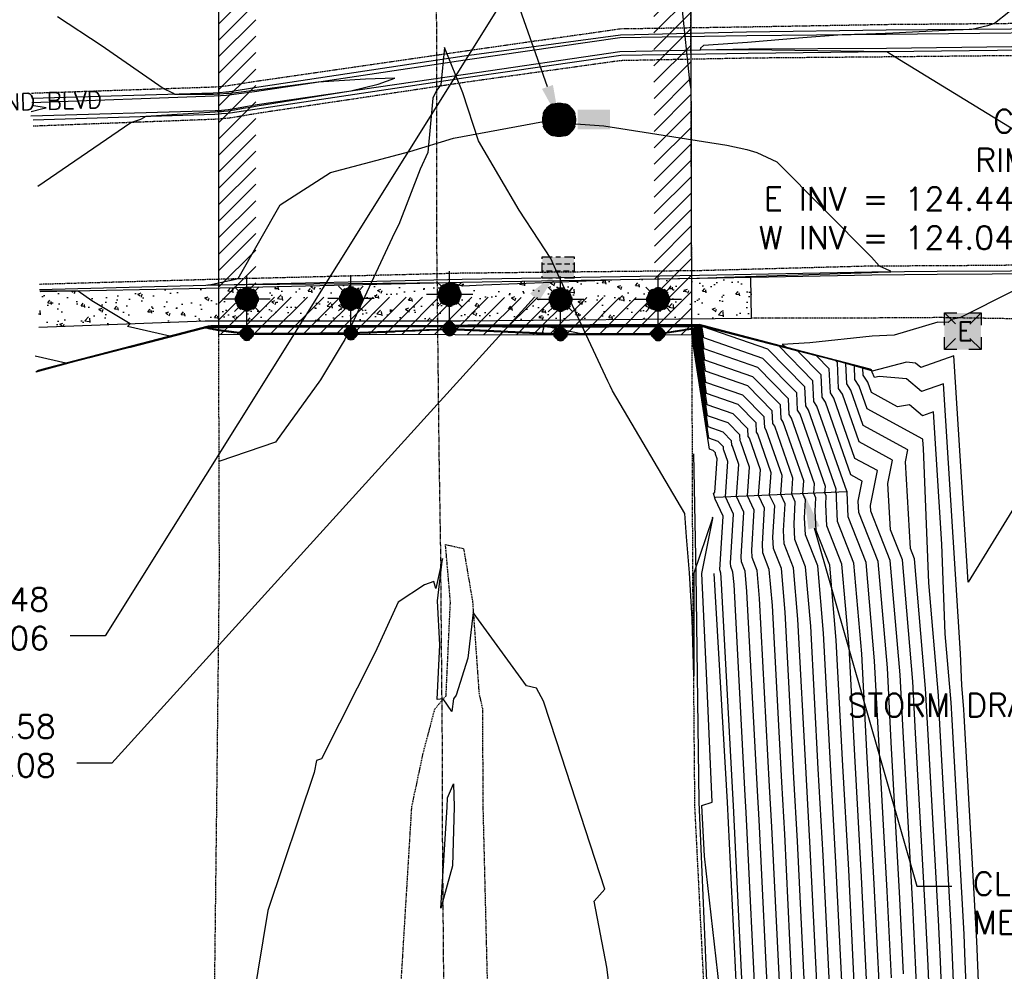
# Model space of a CAD drawing. Header units: feet. Extents: x 351431 to 355879, y 310968 to 329728.
# Tile 12 of 254: x 353348 to 353560, y 313582 to 313787. Entities that reach past the tile are written whole.
import ezdxf

# ---------------------------------------------------------------- set-up
doc = ezdxf.new("R2010")
doc.units = ezdxf.units.FT
doc.header["$MEASUREMENT"] = 0
doc.linetypes.add('D25', pattern=[0.375, 0.25, -0.125])
doc.linetypes.add('HIDDEN2', pattern=[0.1875, 0.125, -0.0625])
for name, color, linetype in [('EHID', 86, 'Continuous'), ('EHYSC', 161, 'Continuous'), ('ELID', 174, 'Continuous'), ('ELIG', 41, 'Continuous'), ('ELIG-JERSEY', 161, 'HIDDEN2'), ('ELTCH-EG2', 253, 'Continuous'), ('ELTCN-EG2', 251, 'Continuous'), ('ELTCN-TD4', 44, 'Continuous'), ('ELTDSP', 4, 'Continuous'), ('ELYCB-BACK', 5, 'Continuous'), ('ELYCB-FL', 2, 'Continuous'), ('ELYSC', 2, 'Continuous'), ('ELYSP', 1, 'D25'), ('ELYSS', 2, 'Continuous'), ('ELYSW-BACK', 2, 'Continuous'), ('ESFLP', 4, 'Continuous'), ('ESMask', 155, 'Continuous'), ('ESUD', 5, 'Continuous'), ('ESUE', 2, 'Continuous'), ('ESUS', 5, 'Continuous'), ('ETRC', 2, 'Continuous'), ('ETTDSP', 4, 'Continuous'), ('ETUD', 4, 'Continuous'), ('ETUS', 2, 'Continuous')]:
    doc.layers.add(name, color=color, linetype=linetype)
doc.styles.add('ANNO-TOPO', font='simplex.shx')
doc.styles.add('L180', font='simplex.shx', dxfattribs={"height": 3.6})
doc.styles.add('L80', font='simplex', dxfattribs={"height": 4})

# ---------------------------------------------------------------- blocks, each defined once
blk = doc.blocks.new('ESUETRANS')
for p, q in [((-0.0787, 0.0787), (-0.0314, 0.0314)), ((0.0307, 0.0307), (0.0787, 0.0787)), ((-0.0787, -0.0787), (-0.0314, -0.0314)), ((0.0307, -0.0307), (0.0787, -0.0787))]:
    blk.add_line(p, q)
for points in [[(-0.0787, 0.0262), (-0.0787, 0.0787), (-0.0262, 0.0787)], [(0.0262, 0.0787), (0.0787, 0.0787), (0.0787, 0.0262)], [(-0.0787, -0.0787), (-0.0787, -0.0262)], [(0.0787, -0.0262), (0.0787, -0.0787), (0.0262, -0.0787)], [(-0.0262, -0.0787), (-0.0787, -0.0787)]]:
    blk.add_lwpolyline(points)
at = {"layer": 'ESMask'}
blk.add_solid([(-0.0787, 0.0787), (-0.0787, -0.0787), (0.0787, 0.0787), (0.0787, -0.0787)], dxfattribs=at)
at = {"style": 'L80'}
blk.add_text('E', height=0.08, dxfattribs=at).set_placement((-0.0232, -0.0394))
blk = doc.blocks.new('ESUDCI')
for p, q in [((-0.0684, 0.0831), (-0.0684, 0.0912)), ((-0.0684, 0.0912), (-0.0263, 0.0912)), ((-0.0101, 0.0912), (0.0101, 0.0912)), ((0.0263, 0.0912), (0.0684, 0.0912)), ((0.0684, 0.0912), (0.0684, 0.0831)), ((-0.0684, 0.0243), (-0.0684, 0.0669)), ((-0.0595, 0.0602), (-0.0684, 0.0602)), ((-0.0231, 0.0602), (-0.0466, 0.0602)), ((0.0134, 0.0602), (-0.0101, 0.0602)), ((0.0499, 0.0602), (0.0263, 0.0602)), ((0.0684, 0.0602), (0.0628, 0.0602)), ((0.0684, 0.0669), (0.0684, 0.0243)), ((-0.0628, 0.0301), (-0.0684, 0.0301)), ((-0.0684, 0), (-0.0684, 0.0081)), ((-0.0263, 0), (-0.0684, 0)), ((-0.0263, 0.0301), (-0.0499, 0.0301)), ((0.0101, 0.0301), (-0.0134, 0.0301)), ((0.0101, 0), (-0.0101, 0)), ((0.0466, 0.0301), (0.0231, 0.0301)), ((0.0684, 0.0301), (0.0595, 0.0301)), ((0.0684, 0.0081), (0.0684, 0)), ((0.0684, 0), (0.0263, 0))]:
    blk.add_line(p, q)
at = {"layer": 'ESMask'}
blk.add_solid([(-0.0684, 0), (-0.0684, 0.0912), (0.0684, 0), (0.0684, 0.0912)], dxfattribs=at)
blk = doc.blocks.new('ESUFMALUM')
for p, q in [((0, -0.0295), (0, -0.0976)), ((-0.053, -0.0946), (-0.0354, -0.1123)), ((0.053, -0.0946), (0.0354, -0.1123)), ((-0.1, -0.1476), (-0.05, -0.1476)), ((0.05, -0.1476), (0.1, -0.1476)), ((-0.0354, -0.183), (-0.053, -0.2007)), ((0, -0.1976), (0, -0.2476)), ((0.0354, -0.183), (0.053, -0.2007))]:
    blk.add_line(p, q)
for centre, radius, start, end in [((0, 0), 0.0295, 153.6503, 206.3497), ((0, 0), 0.0295, 63.6503, 116.3497), ((0, 0), 0.0295, 333.6503, 26.3497), ((0, 0), 0.0295, 243.6503, 296.3497), ((0, -0.1476), 0.05, 121.7041, 148.2959), ((0, -0.1476), 0.05, 76.7041, 103.2959), ((0, -0.1476), 0.05, 31.7041, 58.2959), ((0, -0.1476), 0.05, 166.7041, 193.2959), ((0, -0.1476), 0.05, 346.7041, 13.2959), ((0, -0.1476), 0.05, 211.7041, 238.2959), ((0, -0.1476), 0.05, 256.7041, 283.2959), ((0, -0.1476), 0.05, 301.7041, 328.2959)]:
    blk.add_arc(centre, radius, start, end)
at = {"layer": 'ESMask'}
for points, const_width in [([(-0.0148, 0, 1), (0.0148, 0, 1)], 0.0295), ([(-0.025, -0.1476, 1), (0.025, -0.1476, 1)], 0.05)]:
    blk.add_lwpolyline(points, format="xyb", close=True, dxfattribs=dict(at, const_width=const_width))
blk = doc.blocks.new('ESUSMHOLE')
for radius, start, end in [(0.0738, 110, 160), (0.0492, 65, 115), (0.0738, 20, 70), (0.0492, 155, 205), (0.0492, 335, 25), (0.0738, 200, 250), (0.0738, 290, 340), (0.0492, 245, 295)]:
    blk.add_arc((0, 0), radius, start, end)
at = {"layer": 'ESMask', "const_width": 0.0738}
blk.add_lwpolyline([(-0.0369, 0, 1), (0.0369, 0, 1)], format="xyb", close=True, dxfattribs=at)
at = {"layer": 'ESMask'}
blk.add_solid([(0.0796, -0.0411), (0.0796, 0.0441), (0.2186, -0.0411), (0.2186, 0.0441)], dxfattribs=at)

msp = doc.modelspace()

# ---------------------------------------------------------------- hatches: boundary and pattern name
at = {"layer": 'EHID'}
h = msp.add_hatch(dxfattribs=at)
h.set_pattern_fill('ANSI31', color=256, scale=20, style=0)
h.set_pattern_definition([(45, (393.5295, 272.7693), (-1.767766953, 1.767766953), [])])
h.paths.add_polyline_path([(353492.65, 313819.37), (353391.18, 313818.8), (353391.2, 313718.94), (353492.89, 313718.8)])
h.paths.add_polyline_path([(353484.67, 313811.32), (353484.87, 313726.81), (353399.2, 313726.93), (353399.18, 313810.85)], flags=16)
at = {"layer": 'EHYSC'}
h = msp.add_hatch(dxfattribs=at)
h.set_pattern_fill('AR-CONC', color=256, style=0)
h.set_pattern_definition([(50, (444.8195, 121.3935), (7.172601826, -0.62752135), [0.75, -8.25]), (355, (444.8195, 121.3935), (-1.38751334, 7.52192134), [0.6, -6.6]), (100.4514, (445.417, 121.341), (5.78509382, 6.89439542), [0.6374019, -7.01142112]), (46.1842, (444.8195, 123.3935), (10.67241049, -1.65519014), [1.125, -12.375]), (96.6356, (445.709, 123.256), (9.34662706, 9.7411787), [0.95610288, -10.51713]), (351.1842, (444.82, 123.393), (9.34661945, 9.741186), [0.9, -9.9]), (21, (445.8195, 122.8935), (5.96907052, -4.02618891), [0.75, -8.25]), (326, (445.8195, 122.8935), (2.43315332, 7.25150045), [0.6, -6.6]), (71.4514, (446.317, 122.558), (8.40222629, 3.22530497), [0.6374019, -7.01142112]), (37.5, (444.8195, 121.3935), (0.121598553, 3.328938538), [0, -6.52, 0, -6.7, 0, -6.625]), (7.5, (444.8195, 121.3935), (2.630695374, 3.94411712), [0, -3.82, 0, -6.37, 0, -2.525]), (327.5, (442.5895, 121.3935), (5.338224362, -0.225548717), [0, -2.5, 0, -7.8, 0, -10.35]), (317.5, (441.5895, 121.3935), (5.831861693, 1.001049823), [0, -3.25, 0, -5.18, 0, -7.35])])
edge = h.paths.add_edge_path()
edge.add_line((353352.57, 313720.45), (353388.34, 313721.79))
edge.add_line((353388.34, 313721.79), (353443.15, 313721.82))
edge.add_line((353443.15, 313721.82), (353505.74, 313722.41))
edge.add_line((353505.74, 313722.41), (353505.59, 313731.13))
edge.add_line((353505.59, 313731.13), (353494.51, 313730.93))
edge.add_line((353494.51, 313730.93), (353443.64, 313730.05))
edge.add_line((353443.64, 313730.05), (353388.49, 313728.74))
edge.add_line((353388.49, 313728.74), (353352.84, 313728.05))

# ---------------------------------------------------------------- linework, layer by layer
at = {"layer": 'ELID', "elevation": 147.36}
msp.add_lwpolyline([(353492.65, 313819.37), (353391.18, 313818.8), (353391.2, 313718.94), (353492.89, 313718.8)], close=True, dxfattribs=at)
at = {"layer": 'ELIG', "flags": 128}
msp.add_lwpolyline([(353493.22, 313693.24), (353493.78, 313667.5), (353494.37, 313618.36), (353496.52, 313568.27), (353504.32, 313522.16), (353518.18, 313477.72), (353537.36, 313436.09), (353546.49, 313420.2)], dxfattribs=at)
at = {"layer": 'ELIG-JERSEY', "flags": 128}
msp.add_lwpolyline([(353438.19, 314552.22), (353437.95, 314543.55), (353436.97, 314493.31), (353436.02, 314443.42), (353436.28, 314392.56), (353435.33, 314343.61), (353435.86, 314292.65), (353435.42, 314243.15), (353435.84, 314192.71), (353435.58, 314142.68), (353435.91, 314092.68), (353436.14, 314042.54), (353436.47, 313993.07), (353436.64, 313954.26), (353437.41, 313892.95), (353437.28, 313842.51), (353437.99, 313793.4), (353438, 313741.9), (353438.54, 313693.18), (353438.85, 313673.78), (353439.24, 313629.67), (353439.22, 313617.09), (353441.34, 313361.23)], dxfattribs=at)
at = {"layer": 'ELTCH-EG2', "flags": 128}
for points, elevation in [([(353564.05, 313790.56), (353557.89, 313785.72), (353556.44, 313785.19), (353553.07, 313784.41), (353547.4, 313784.18), (353534.63, 313783.58), (353534.42, 313783.57), (353530.41, 313783.42), (353525.22, 313783.25), (353515.78, 313782.57), (353504.83, 313781.62), (353495.38, 313780.98), (353494.76, 313780.39), (353494.66, 313780.05), (353505.11, 313780.09), (353529.82, 313779.73), (353534, 313779.67), (353534.55, 313779.66), (353534.77, 313779.65), (353534.78, 313779.65), (353536.56, 313778.53), (353543.24, 313774.46), (353574.23, 313755.5)], 127), ([(353532.93, 313732.2), (353531.6, 313732.15), (353499.88, 313731.12), (353494.51, 313730.94), (353493.97, 313730.93), (353477.55, 313730.63), (353448.09, 313729.5), (353443.59, 313729.27), (353441.25, 313729.99), (353396.94, 313729.52), (353388.88, 313729.44), (353394.56, 313730.71), (353395.4, 313730.89), (353404.43, 313746.75), (353415.28, 313753.69), (353432.29, 313758.21), (353441.7, 313761.07), (353461.04, 313764.65), (353473.95, 313763.7), (353500.39, 313759.59), (353504.68, 313758.63), (353506.86, 313757.99), (353511.13, 313755.97), (353531.47, 313735.5), (353533.12, 313733.64), (353535.34, 313732.63), (353535.67, 313732.29), (353532.93, 313732.2)], 126), ([(353562.03, 313728.25), (353550.44, 313722.43), (353548.71, 313722.12), (353548, 313721.45), (353545.72, 313721.49), (353536.39, 313718.76), (353531.62, 313718.51), (353518.21, 313717.06), (353512.31, 313716.73), (353513.32, 313716.11), (353498.03, 313720.09), (353495.61, 313720.72), (353494.48, 313721.01), (353447.5, 313720.85), (353444.79, 313720.85), (353441.86, 313720.84), (353390.39, 313720.7), (353389.52, 313720.7), (353389.07, 313720.69), (353380.72, 313718.53), (353371.63, 313720.59), (353372.23, 313721.19), (353363.97, 313726.09), (353361.01, 313728.21), (353352.81, 313728.18)], 127), ([(353583.46, 313716.42), (353552.25, 313665.67), (353549.19, 313714.3), (353542.06, 313711.8), (353540.94, 313712.72), (353538.98, 313712.9), (353531.63, 313711.02), (353531.51, 313711.31), (353531.18, 313711.44), (353502.58, 313718.88), (353497.11, 313720.31), (353494.57, 313720.97), (353452.28, 313720.82), (353446.45, 313720.82), (353440.14, 313720.8), (353393.82, 313720.68), (353390.64, 313720.67), (353388.99, 313720.65), (353358.39, 313712.71), (353351.79, 313714.2)], 128), ([(353556.42, 313531.94), (353554.2, 313586.83), (353554.12, 313588.49), (353551.43, 313636.99), (353551.36, 313638.32), (353550.91, 313643.5), (353550.65, 313650.3), (353546.99, 313708.26), (353542.27, 313706.61), (353538.98, 313709.33), (353533.15, 313709.86), (353532.13, 313709.6), (353531.63, 313710.81), (353531.47, 313711.06), (353531.47, 313711.1), (353529.79, 313711.78), (353507.14, 313717.67), (353498.61, 313719.89), (353494.65, 313720.92), (353457.07, 313720.79), (353448.11, 313720.78), (353438.42, 313720.76), (353397.25, 313720.65), (353391.76, 313720.65), (353388.92, 313720.6), (353354.29, 313711.62), (353353.23, 313711.35), (353352.51, 313711.16), (353351.93, 313710.76)], 129), ([(353550.92, 313535.79), (353548.93, 313585.05), (353548.61, 313591.56), (353546.21, 313635.09), (353545.87, 313641.3), (353543.78, 313665.54), (353542.64, 313694.39), (353542.53, 313696.25), (353542.55, 313696.35), (353530.58, 313702.87), (353528.87, 313707.79), (353527.94, 313709.18), (353527.81, 313712.13), (353527.01, 313712.46), (353516.24, 313715.26), (353501.61, 313719.07), (353494.82, 313720.83), (353466.64, 313720.73), (353451.44, 313720.72), (353434.99, 313720.69), (353404.12, 313720.6), (353394, 313720.6), (353388.76, 313720.51), (353362.81, 313713.78), (353358.65, 313712.71), (353355.85, 313711.96), (353355.54, 313711.76)], 131), ([(353548.17, 313537.72), (353546.3, 313584.17), (353545.86, 313593.1), (353543.59, 313634.13), (353543.13, 313642.79), (353540.72, 313670.66), (353539.84, 313672.87), (353538.77, 313691.54), (353539.29, 313694.11), (353529.7, 313699.33), (353527.05, 313706.93), (353526.18, 313708.24), (353525.98, 313712.65), (353525.63, 313712.79), (353520.8, 313714.05), (353503.11, 313718.65), (353494.91, 313720.78), (353471.42, 313720.7), (353453.1, 313720.69), (353433.27, 313720.65), (353407.55, 313720.58), (353395.12, 313720.57), (353388.69, 313720.47), (353367.07, 313714.86), (353361.36, 313713.39), (353357.51, 313712.37), (353357.37, 313712.27)], 132), ([(353545.43, 313539.64), (353543.66, 313583.28), (353543.11, 313594.63), (353540.98, 313633.18), (353540.38, 313644.28), (353538.12, 313670.47), (353535.58, 313676.88), (353535.01, 313686.83), (353536.03, 313691.86), (353528.82, 313695.79), (353525.23, 313706.07), (353524.41, 313707.3), (353524.17, 313712.83), (353523.74, 313713.26), (353504.61, 313718.24), (353494.99, 313720.74), (353476.2, 313720.67), (353454.76, 313720.66), (353431.55, 313720.61), (353410.98, 313720.56), (353396.24, 313720.55), (353388.61, 313720.42), (353371.32, 313715.94), (353364.07, 313714.07), (353359.44, 313712.84)], 133), ([(353542.68, 313541.57), (353541.03, 313582.39), (353540.36, 313596.17), (353538.36, 313632.22), (353537.64, 313645.77), (353535.52, 313670.28), (353531.32, 313680.88), (353531.25, 313682.12), (353532.78, 313689.62), (353527.94, 313692.26), (353523.42, 313705.21), (353522.65, 313706.36), (353522.42, 313711.53), (353519.71, 313714.29), (353506.11, 313717.83), (353495.07, 313720.69), (353480.99, 313720.64), (353456.42, 313720.63), (353429.84, 313720.57), (353414.42, 313720.53), (353397.36, 313720.52), (353388.53, 313720.38), (353375.58, 313717.02), (353366.78, 313714.75), (353363.48, 313713.88)], 134), ([(353535.76, 313580.62), (353534.86, 313599.24), (353533.14, 313630.32), (353532.15, 313648.75), (353530.32, 313669.9), (353526.45, 313679.66), (353526.23, 313684.99), (353526.26, 313685.13), (353526.17, 313685.18), (353519.78, 313703.48), (353519.12, 313704.48), (353518.92, 313708.95), (353511.64, 313716.34), (353509.11, 313717), (353495.24, 313720.6), (353490.56, 313720.58), (353459.75, 313720.56), (353426.4, 313720.5), (353421.28, 313720.48), (353399.6, 313720.47), (353388.38, 313720.29), (353384.1, 313719.18), (353372.2, 313716.11), (353371.57, 313715.94)], 136), ([(353533.13, 313579.73), (353532.1, 313600.78), (353530.52, 313629.36), (353529.41, 313650.24), (353527.72, 313669.71), (353524.16, 313678.7), (353523.95, 313683.71), (353524, 313684.63), (353523.85, 313684.96), (353523.9, 313685.63), (353517.97, 313702.62), (353517.36, 313703.54), (353517.17, 313707.66), (353509.22, 313715.74), (353495.33, 313720.54), (353495.33, 313720.55), (353495.33, 313720.55), (353492.93, 313720.18), (353491.2, 313719.91), (353491.2, 313719.91), (353491.19, 313719.91), (353485.69, 313719.05), (353485.68, 313719.04), (353485.65, 313719.04), (353469.08, 313719), (353461.9, 313720.5), (353462.72, 313720.5), (353463.63, 313720.51), (353474.98, 313720.54), (353461.41, 313720.53), (353452.23, 313720.51), (353461.1, 313720.52), (353461.1, 313720.51), (353460.71, 313719.17), (353447.41, 313719.78), (353447.35, 313719.79), (353447.3, 313719.79), (353447.28, 313719.79), (353440.88, 313720.08), (353440.85, 313720.08), (353440.84, 313720.08), (353440.05, 313720.05), (353440.04, 313720.05), (353436.5, 313719.9), (353436.48, 313719.9), (353436.45, 313719.9), (353429.15, 313719.6), (353429.13, 313719.6), (353419.65, 313719.21), (353419.65, 313719.21), (353413.01, 313719.17), (353413.01, 313719.17), (353412.99, 313719.17), (353397.46, 313719.08), (353397.27, 313719.08), (353397.24, 313719.08), (353391.2, 313719.87), (353391.18, 313719.87), (353388.3, 313720.25)], 137), ([(353530.5, 313578.85), (353529.35, 313602.31), (353527.91, 313628.41), (353526.66, 313651.73), (353525.12, 313669.52), (353521.87, 313677.73), (353521.68, 313682.31), (353521.78, 313684.2), (353521.48, 313684.86), (353521.58, 313686.22), (353516.15, 313701.76), (353515.59, 313702.6), (353515.43, 313706.37), (353508.15, 313713.75), (353495.45, 313718.15), (353495.12, 313720.29), (353495.12, 313720.5), (353492.93, 313720.16), (353491.35, 313719.91), (353491.35, 313719.91), (353491.19, 313719.89), (353486.17, 313719.1), (353486.01, 313719.08), (353485.65, 313719.02), (353466.43, 313718.98), (353464.69, 313718.97), (353464.53, 313718.98), (353462.7, 313719.07), (353448.67, 313719.71), (353447.99, 313719.74), (353447.3, 313719.77), (353447.02, 313719.78), (353441.15, 313720.05), (353440.85, 313720.07), (353440.78, 313720.06), (353440.05, 313720.03), (353439.91, 313720.03), (353436.66, 313719.89), (353436.48, 313719.89), (353436.17, 313719.87), (353429.47, 313719.6), (353429.13, 313719.59), (353420.43, 313719.23), (353419.65, 313719.2), (353413.57, 313719.16), (353413.41, 313719.16), (353412.99, 313719.16), (353398.77, 313719.07), (353397.27, 313719.06), (353397.01, 313719.1), (353391.49, 313719.81), (353391.18, 313719.85), (353388.55, 313720.2)], 138), ([(353527.86, 313577.96), (353526.6, 313603.85), (353525.29, 313627.45), (353523.92, 313653.22), (353522.53, 313669.33), (353519.58, 313676.76), (353519.4, 313680.91), (353519.56, 313683.76), (353519.1, 313684.76), (353519.25, 313686.81), (353514.33, 313700.9), (353513.83, 313701.66), (353513.68, 313705.08), (353507.08, 313711.77), (353495.57, 313715.76), (353494.91, 313720.04), (353494.9, 313720.45), (353492.93, 313720.14), (353491.51, 313719.92), (353491.49, 313719.92), (353491.19, 313719.87), (353486.64, 313719.16), (353486.34, 313719.11), (353485.65, 313719), (353468.23, 313718.97), (353464.69, 313718.96), (353464.36, 313718.97), (353462.7, 313719.05), (353449.93, 313719.63), (353448.62, 313719.69), (353447.3, 313719.76), (353446.77, 313719.78), (353441.41, 313720.03), (353440.85, 313720.05), (353440.72, 313720.05), (353440.05, 313720.02), (353439.79, 313720.01), (353436.82, 313719.89), (353436.48, 313719.87), (353435.9, 313719.85), (353429.78, 313719.6), (353429.13, 313719.57), (353421.2, 313719.24), (353419.65, 313719.18), (353414.12, 313719.15), (353413.81, 313719.14), (353412.99, 313719.14), (353400.08, 313719.06), (353397.27, 313719.04), (353396.78, 313719.11), (353391.79, 313719.76), (353391.18, 313719.84), (353388.8, 313720.15)], 139), ([(353522.6, 313576.19), (353521.1, 313606.92), (353520.07, 313625.55), (353518.43, 313656.2), (353517.33, 313668.95), (353515, 313674.83), (353514.86, 313678.12), (353515.12, 313682.89), (353514.36, 313684.56), (353514.61, 313688), (353510.7, 313699.18), (353510.3, 313699.78), (353510.18, 313702.49), (353504.95, 313707.81), (353495.81, 313710.97), (353494.48, 313719.53), (353494.48, 313720.35), (353492.93, 313720.11), (353491.81, 313719.93), (353491.78, 313719.93), (353491.19, 313719.84), (353487.59, 313719.27), (353487.01, 313719.18), (353485.65, 313718.97), (353471.82, 313718.94), (353464.68, 313718.93), (353464.03, 313718.96), (353462.7, 313719.02), (353452.45, 313719.49), (353449.9, 313719.6), (353447.3, 313719.72), (353446.27, 313719.77), (353441.93, 313719.97), (353440.85, 313720.02), (353440.59, 313720.01), (353440.05, 313719.99), (353439.55, 313719.97), (353437.14, 313719.87), (353436.48, 313719.84), (353435.35, 313719.79), (353430.42, 313719.59), (353429.13, 313719.54), (353422.75, 313719.27), (353419.65, 313719.15), (353415.22, 313719.12), (353414.6, 313719.12), (353412.99, 313719.11), (353402.69, 313719.04), (353397.27, 313719.01), (353396.33, 313719.13), (353392.37, 313719.65), (353391.18, 313719.8), (353389.3, 313720.05)], 141), ([(353519.96, 313575.3), (353518.35, 313608.46), (353517.45, 313624.59), (353515.69, 313657.69), (353514.73, 313668.76), (353512.7, 313673.87), (353512.58, 313676.72), (353512.91, 313682.45), (353511.98, 313684.47), (353512.28, 313688.59), (353508.89, 313698.32), (353508.54, 313698.84), (353508.43, 313701.2), (353503.88, 313705.82), (353495.93, 313708.58), (353494.27, 313719.27), (353494.27, 313720.3), (353492.93, 313720.09), (353491.97, 313719.94), (353491.93, 313719.93), (353491.19, 313719.82), (353488.06, 313719.33), (353487.34, 313719.22), (353485.65, 313718.95), (353473.61, 313718.93), (353464.68, 313718.91), (353463.87, 313718.95), (353462.7, 313719), (353453.71, 313719.41), (353450.53, 313719.56), (353447.3, 313719.71), (353446.02, 313719.77), (353442.2, 313719.94), (353440.85, 313720), (353440.53, 313719.99), (353440.05, 313719.97), (353439.42, 313719.94), (353437.3, 313719.86), (353436.48, 313719.82), (353435.07, 313719.76), (353430.74, 313719.59), (353429.13, 313719.52), (353423.53, 313719.29), (353419.65, 313719.13), (353415.77, 313719.11), (353415, 313719.1), (353412.99, 313719.09), (353404, 313719.03), (353397.27, 313718.99), (353396.1, 313719.15), (353392.66, 313719.59), (353391.18, 313719.78), (353389.55, 313720)], 142), ([(353517.33, 313574.41), (353515.59, 313609.99), (353514.84, 313623.64), (353512.94, 313659.18), (353512.13, 313668.57), (353510.41, 313672.9), (353510.31, 313675.32), (353510.69, 313682.02), (353509.61, 313684.37), (353509.96, 313689.18), (353507.07, 313697.46), (353506.77, 313697.9), (353506.68, 313699.91), (353502.81, 313703.84), (353496.05, 313706.18), (353494.06, 313719.02), (353494.05, 313720.24), (353492.93, 313720.07), (353492.12, 313719.94), (353492.08, 313719.94), (353491.19, 313719.8), (353488.54, 313719.39), (353487.67, 313719.25), (353485.65, 313718.94), (353475.41, 313718.91), (353464.68, 313718.89), (353463.71, 313718.94), (353462.7, 313718.98), (353454.97, 313719.34), (353451.17, 313719.51), (353447.3, 313719.69), (353445.76, 313719.76), (353442.46, 313719.91), (353440.85, 313719.99), (353440.46, 313719.97), (353440.05, 313719.96), (353439.3, 313719.92), (353437.47, 313719.85), (353436.48, 313719.81), (353434.79, 313719.74), (353431.05, 313719.58), (353429.13, 313719.5), (353424.3, 313719.31), (353419.65, 313719.11), (353416.33, 313719.09), (353415.4, 313719.09), (353412.99, 313719.07), (353405.3, 313719.03), (353397.27, 313718.98), (353395.87, 313719.16), (353392.96, 313719.54), (353391.18, 313719.77), (353389.8, 313719.95)], 143), ([(353514.69, 313573.53), (353512.84, 313611.53), (353512.23, 313622.69), (353510.2, 313660.67), (353509.53, 313668.38), (353508.12, 313671.94), (353508.04, 313673.92), (353508.47, 313681.58), (353507.23, 313684.27), (353507.63, 313689.77), (353505.25, 313696.6), (353505.01, 313696.96), (353504.93, 313698.62), (353501.74, 313701.86), (353496.17, 313703.79), (353493.85, 313718.76), (353493.84, 313720.19), (353492.93, 313720.05), (353492.28, 313719.95), (353492.22, 313719.94), (353491.19, 313719.78), (353489.01, 313719.44), (353488, 313719.29), (353485.65, 313718.92), (353477.2, 313718.9), (353464.68, 313718.88), (353463.54, 313718.93), (353462.7, 313718.97), (353456.22, 313719.26), (353451.8, 313719.47), (353447.3, 313719.68), (353445.51, 313719.76), (353442.72, 313719.89), (353440.85, 313719.97), (353440.4, 313719.95), (353440.05, 313719.94), (353439.18, 313719.9), (353437.63, 313719.84), (353436.48, 313719.79), (353434.52, 313719.71), (353431.37, 313719.58), (353429.13, 313719.49), (353425.08, 313719.32), (353419.65, 313719.1), (353416.88, 313719.08), (353415.8, 313719.07), (353412.99, 313719.05), (353406.61, 313719.02), (353397.27, 313718.96), (353395.64, 313719.17), (353393.25, 313719.48), (353391.18, 313719.75), (353390.05, 313719.9)], 144), ([(353509.43, 313571.75), (353507.34, 313614.6), (353507, 313620.78), (353504.71, 313663.66), (353504.33, 313668), (353503.54, 313670.01), (353503.49, 313671.13), (353504.03, 313680.71), (353502.48, 313684.07), (353502.99, 313690.96), (353501.62, 313694.87), (353501.48, 313695.09), (353501.44, 313696.03), (353499.61, 313697.89), (353496.41, 313699), (353493.43, 313718.25), (353493.42, 313720.09), (353492.93, 313720.02), (353492.58, 313719.96), (353492.52, 313719.95), (353491.19, 313719.75), (353489.96, 313719.56), (353488.67, 313719.35), (353485.66, 313718.89), (353480.79, 313718.88), (353464.68, 313718.84), (353463.21, 313718.91), (353462.7, 313718.93), (353458.74, 313719.11), (353453.07, 313719.38), (353447.3, 313719.64), (353445.01, 313719.75), (353443.25, 313719.83), (353440.85, 313719.94), (353440.28, 313719.92), (353440.05, 313719.91), (353438.93, 313719.86), (353437.95, 313719.82), (353436.48, 313719.76), (353433.97, 313719.65), (353432, 313719.57), (353429.13, 313719.45), (353426.63, 313719.35), (353419.65, 313719.06), (353417.98, 313719.05), (353416.6, 313719.04), (353412.99, 313719.02), (353409.22, 313719), (353397.26, 313718.93), (353395.18, 313719.2), (353393.84, 313719.37), (353391.18, 313719.71), (353390.55, 313719.8)], 146), ([(353506.79, 313570.87), (353504.59, 313616.14), (353504.38, 313619.82), (353501.97, 313665.15), (353501.73, 313667.81), (353501.25, 313669.04), (353501.22, 313669.73), (353501.81, 313680.27), (353500.11, 313683.97), (353500.66, 313691.55), (353499.8, 313694.01), (353499.72, 313694.15), (353499.69, 313694.74), (353498.54, 313695.91), (353496.53, 313696.61), (353493.22, 313717.99), (353493.21, 313720.04), (353492.93, 313720), (353492.74, 313719.97), (353492.66, 313719.96), (353491.19, 313719.73), (353490.43, 313719.61), (353489, 313719.39), (353485.66, 313718.87), (353482.59, 313718.86), (353464.68, 313718.83), (353463.05, 313718.9), (353462.7, 313718.92), (353460, 313719.04), (353453.71, 313719.33), (353447.3, 313719.63), (353444.75, 313719.74), (353443.51, 313719.8), (353440.85, 313719.92), (353440.21, 313719.9), (353440.05, 313719.89), (353438.81, 313719.84), (353438.11, 313719.81), (353436.48, 313719.74), (353433.69, 313719.63), (353432.32, 313719.57), (353429.13, 313719.44), (353427.41, 313719.37), (353419.65, 313719.05), (353418.54, 313719.04), (353417, 313719.03), (353412.99, 313719), (353410.53, 313718.99), (353397.26, 313718.91), (353394.95, 313719.21), (353394.13, 313719.32), (353391.18, 313719.7), (353390.8, 313719.75)], 147), ([(353504.16, 313569.98), (353501.84, 313617.67), (353501.77, 313618.87), (353499.22, 313666.64), (353499.14, 313667.62), (353498.96, 313668.08), (353498.94, 313668.33), (353499.59, 313679.84), (353497.9, 313683.51), (353497.51, 313684.76), (353497.81, 313684.89), (353498.34, 313692.15), (353497.99, 313693.15), (353497.95, 313693.21), (353497.94, 313693.45), (353497.47, 313693.93), (353496.65, 313694.21), (353493.01, 313717.74), (353492.99, 313719.99), (353492.93, 313719.98), (353492.89, 313719.97), (353492.81, 313719.96), (353491.19, 313719.71), (353490.91, 313719.67), (353489.33, 313719.42), (353485.66, 313718.85), (353484.38, 313718.85), (353464.68, 313718.81), (353462.88, 313718.89), (353462.7, 313718.9), (353461.26, 313718.97), (353454.34, 313719.29), (353447.3, 313719.61), (353444.5, 313719.74), (353443.77, 313719.77), (353440.85, 313719.91), (353440.15, 313719.88), (353440.05, 313719.88), (353438.69, 313719.82), (353438.27, 313719.8), (353436.48, 313719.73), (353433.41, 313719.6), (353432.64, 313719.57), (353429.13, 313719.42), (353428.18, 313719.38), (353419.65, 313719.03), (353419.09, 313719.03), (353417.4, 313719.02), (353412.99, 313718.99), (353411.84, 313718.98), (353397.26, 313718.89), (353394.72, 313719.22), (353394.42, 313719.26), (353391.18, 313719.68), (353391.05, 313719.7)], 148), ([(353499.89, 313568.94), (353495.62, 313606.77), (353495.03, 313617.64), (353497.29, 313618.39), (353496.09, 313644.5), (353495.01, 313667.5), (353497.37, 313679.34), (353497.37, 313679.4), (353497.37, 313679.41), (353497.3, 313679.62), (353497.29, 313679.19), (353493.35, 313667.57), (353493.3, 313645.53), (353492.93, 313657.76), (353492.36, 313667.65), (353491.71, 313675.42), (353491.41, 313680.41), (353475.81, 313706.79), (353475.32, 313707.85), (353474.86, 313708.83), (353470.22, 313718.8), (353464.68, 313718.79), (353462.72, 313718.88), (353462.7, 313718.88), (353462.52, 313718.89), (353454.98, 313719.24), (353447.3, 313719.6), (353444.25, 313719.74), (353444.04, 313719.75), (353440.85, 313719.89), (353440.09, 313719.86), (353440.05, 313719.86), (353438.56, 313719.8), (353438.43, 313719.79), (353436.48, 313719.71), (353433.14, 313719.57), (353432.96, 313719.56), (353429.13, 313719.41), (353428.96, 313719.4), (353419.65, 313719.01), (353419.64, 313719.01), (353418.87, 313719.01), (353418.32, 313717.82), (353417.53, 313716.51), (353413.11, 313709.12), (353403.43, 313695.73), (353391.25, 313691.56)], 149)]:
    msp.add_lwpolyline(points, dxfattribs=dict(at, elevation=elevation))
at = {"layer": 'ELTCN-EG2', "flags": 128}
for points, elevation in [([(353553.67, 313533.87), (353551.57, 313585.94), (353551.37, 313590.03), (353548.82, 313636.04), (353548.62, 313639.81), (353547.34, 313654.52), (353546.58, 313673.85), (353544.79, 313702.23), (353542.48, 313701.42), (353539.68, 313703.73), (353537.1, 313703.34), (353531.47, 313706.41), (353530.68, 313708.65), (353529.71, 313710.12), (353529.64, 313711.62), (353528.4, 313712.12), (353511.69, 313716.47), (353500.11, 313719.48), (353494.74, 313720.87), (353461.85, 313720.76), (353449.78, 313720.75), (353436.71, 313720.73), (353400.69, 313720.63), (353392.88, 313720.62), (353388.84, 313720.56), (353358.55, 313712.7), (353355.94, 313712.03), (353354.18, 313711.56), (353353.72, 313711.25)], 130), ([(353538.4, 313581.51), (353537.61, 313597.71), (353535.75, 313631.27), (353534.9, 313647.26), (353532.92, 313670.09), (353528.75, 313680.63), (353528.64, 313683.08), (353529.52, 313687.38), (353527.05, 313688.72), (353521.6, 313704.35), (353520.89, 313705.42), (353520.67, 313710.24), (353515.67, 313715.32), (353507.61, 313717.41), (353495.16, 313720.64), (353485.77, 313720.61), (353458.09, 313720.59), (353428.12, 313720.54), (353417.85, 313720.51), (353398.48, 313720.5), (353388.45, 313720.33), (353379.84, 313718.1), (353369.49, 313715.43), (353367.53, 313714.91)], 135), ([(353525.23, 313577.07), (353523.85, 313605.39), (353522.68, 313626.5), (353521.17, 313654.71), (353519.93, 313669.14), (353517.29, 313675.8), (353517.13, 313679.51), (353517.34, 313683.33), (353516.73, 313684.66), (353516.93, 313687.4), (353512.52, 313700.04), (353512.06, 313700.72), (353511.93, 313703.78), (353506.01, 313709.79), (353495.69, 313713.36), (353494.69, 313719.78), (353494.69, 313720.4), (353492.93, 313720.12), (353491.66, 313719.92), (353491.64, 313719.92), (353491.19, 313719.85), (353487.11, 313719.22), (353486.67, 313719.15), (353485.65, 313718.99), (353470.02, 313718.95), (353464.68, 313718.94), (353464.2, 313718.96), (353462.7, 313719.03), (353451.19, 313719.56), (353449.26, 313719.65), (353447.3, 313719.74), (353446.52, 313719.78), (353441.67, 313720), (353440.85, 313720.04), (353440.65, 313720.03), (353440.05, 313720), (353439.67, 313719.99), (353436.98, 313719.88), (353436.48, 313719.86), (353435.62, 313719.82), (353430.1, 313719.59), (353429.13, 313719.55), (353421.98, 313719.26), (353419.65, 313719.16), (353414.67, 313719.13), (353414.2, 313719.13), (353412.99, 313719.12), (353401.38, 313719.05), (353397.27, 313719.03), (353396.55, 313719.12), (353392.08, 313719.7), (353391.18, 313719.82), (353389.05, 313720.1)], 140), ([(353512.06, 313572.64), (353510.09, 313613.06), (353509.61, 313621.73), (353507.45, 313662.17), (353506.93, 313668.19), (353505.83, 313670.97), (353505.76, 313672.52), (353506.25, 313681.15), (353504.86, 313684.17), (353505.31, 313690.37), (353503.44, 313695.73), (353503.24, 313696.02), (353503.19, 313697.32), (353500.67, 313699.88), (353496.29, 313701.39), (353493.64, 313718.51), (353493.63, 313720.14), (353492.93, 313720.03), (353492.43, 313719.95), (353492.37, 313719.95), (353491.19, 313719.77), (353489.48, 313719.5), (353488.34, 313719.32), (353485.66, 313718.9), (353479, 313718.89), (353464.68, 313718.86), (353463.38, 313718.92), (353462.7, 313718.95), (353457.48, 313719.19), (353452.44, 313719.42), (353447.3, 313719.66), (353445.26, 313719.75), (353442.98, 313719.86), (353440.85, 313719.96), (353440.34, 313719.94), (353440.05, 313719.92), (353439.05, 313719.88), (353437.79, 313719.83), (353436.48, 313719.77), (353434.24, 313719.68), (353431.69, 313719.58), (353429.13, 313719.47), (353425.86, 313719.34), (353419.65, 313719.08), (353417.43, 313719.07), (353416.2, 313719.06), (353412.99, 313719.04), (353407.92, 313719.01), (353397.27, 313718.94), (353395.41, 313719.18), (353393.54, 313719.43), (353391.18, 313719.73), (353390.3, 313719.85)], 145), ([(353478.78, 313550.01), (353474.66, 313582.89), (353471.93, 313597.1), (353474.17, 313599.65), (353463.8, 313631.58), (353461.04, 313640.09), (353459.52, 313642.88), (353457.4, 313643.39), (353445.94, 313659.12), (353444.77, 313649.3), (353442.28, 313641.35), (353441.68, 313640.61), (353441.35, 313637.89), (353439.48, 313640.55), (353438.15, 313640.47), (353438.71, 313652.22), (353438.27, 313661.64), (353439.32, 313670.73), (353437.87, 313664.28), (353437.49, 313665.81), (353435.43, 313665.1), (353429.82, 313661.39), (353424.82, 313650.54), (353413.3, 313627.68), (353412.21, 313627.36), (353411.72, 313624.73), (353401.82, 313595.09), (353397.46, 313569.05)], 150), ([(353441.47, 313604.7), (353438.98, 313595.63), (353440.34, 313617.28), (353440.41, 313619.33), (353441.65, 313622.3), (353441.81, 313617.35), (353441.47, 313604.7)], 150)]:
    msp.add_lwpolyline(points, dxfattribs=dict(at, elevation=elevation))
at = {"layer": 'ELTCN-TD4', "flags": 128}
for points, elevation in [([(353492.73, 313771.53), (353492.47, 313773.33), (353490.78, 313789.21), (353473.38, 313808.85), (353473.05, 313809.67), (353472.71, 313810.52), (353469.29, 313819.07)], 148), ([(353470.22, 313718.8), (353463.7, 313732.8), (353462.58, 313735.2), (353460, 313739.13), (353455.76, 313745.56), (353447.03, 313760.5), (353443.68, 313770.83), (353439.74, 313780.51), (353438.98, 313772.51), (353438, 313771.33), (353437.21, 313769.68), (353436.18, 313757.98), (353434.55, 313754.41), (353429.93, 313742.52), (353429.03, 313740.69), (353423.99, 313729.94), (353418.87, 313719.01)], 149)]:
    msp.add_lwpolyline(points, dxfattribs=dict(at, elevation=elevation))
at = {"layer": 'ELTDSP', "flags": 128}
msp.add_lwpolyline([(353526.14, 313685.05), (353497.95, 313683.88)], dxfattribs=at)
at = {"layer": 'ELYCB-BACK', "flags": 128}
msp.add_lwpolyline([(353977.67, 313612.67, 0.092787), (353979.94, 313621.6, 0.157411), (353969.55, 313666.75), (353966.37, 313671.56, 0.034038), (353959.44, 313680.39, 0.157565), (353872.89, 313715.36), (353827.51, 313718.82), (353778.17, 313722.44), (353732.18, 313726.02), (353684.9, 313729.27), (353637.84, 313731.28), (353592.87, 313732.03), (353545.57, 313731.77), (353531.57, 313731.59), (353494.51, 313730.93), (353443.64, 313730.05), (353388.49, 313728.74), (353352.84, 313728.05)], format="xyb", dxfattribs=at)
at = {"layer": 'ELYCB-FL', "flags": 128}
msp.add_lwpolyline([(353978.31, 313612.5, 0.102834), (353980.55, 313621.49, 0.154004), (353970.28, 313666.88, 0.015068), (353967.05, 313672.02, 0.042286), (353959.87, 313680.76, 0.158254), (353873.01, 313715.96), (353827.69, 313719.44), (353778.44, 313723.16), (353732.36, 313726.66), (353684.94, 313729.89), (353637.98, 313732), (353592.79, 313732.65), (353545.61, 313732.42), (353531.6, 313732.24), (353494.54, 313731.55), (353443.57, 313730.68), (353388.45, 313729.43), (353352.74, 313728.47)], format="xyb", dxfattribs=at)
at = {"layer": 'ELYSC', "flags": 128}
msp.add_lwpolyline([(353531.53, 313711.09), (353524.5, 313713.07), (353509.8, 313716.81), (353495.33, 313720.55), (353461.41, 313720.53), (353424.69, 313720.46), (353400.71, 313720.45), (353388.3, 313720.25), (353373.47, 313716.43), (353359, 313712.73), (353351.96, 313710.76)], dxfattribs=at)
at = {"layer": 'ELYSP', "flags": 128}
msp.add_lwpolyline([(353972.35, 313661.62), (353963.05, 313658.05), (353960.71, 313661.58), (353952.42, 313673.45, 0.15367), (353872.03, 313705.51), (353826.01, 313709.51), (353776.86, 313712.89), (353731.28, 313715.97), (353684.37, 313719.19), (353637.79, 313721.41), (353592.44, 313721.75), (353546.26, 313722.5), (353531.69, 313722.41), (353505.74, 313722.41)], format="xyb", dxfattribs=at)
for points in [[(353439.89, 313673.75), (353440.95, 313661.45), (353440.01, 313641.18), (353437.6, 313638.31), (353435.12, 313628.96), (353432.65, 313617.35), (353429.62, 313567.33), (353429.41, 313517.53), (353429.57, 313467.24), (353429.74, 313417.83), (353429.62, 313366.7), (353429.68, 313317.49), (353429.73, 313267.48), (353429.47, 313216.73), (353429.19, 313166.84), (353428.83, 313117.33), (353428.12, 313067.54), (353427.84, 313017.55), (353427.34, 312967.5), (353427.25, 312918.26), (353427.08, 312867.06), (353427.02, 312817.45), (353427.15, 312766.84), (353427.06, 312717.54), (353427.27, 312667.6), (353427.33, 312617.47), (353427.54, 312567.68), (353427.65, 312517.34), (353427.96, 312467.34), (353427.98, 312417.58), (353427.95, 312367.68), (353428.4, 312317.02), (353428.26, 312267.13), (353428.47, 312231.24), (353428.59, 312186.89), (353428.64, 312136.74), (353428.77, 312086.19), (353429.01, 312036.12), (353428.9, 311986.02), (353429.15, 311935.98), (353429.23, 311885.6), (353429.39, 311835.61), (353429.41, 311785.7), (353429.43, 311734.97), (353429.53, 311685.15), (353429.63, 311635.01), (353429.69, 311584.82), (353429.75, 311534.76), (353429.79, 311484.66), (353429.93, 311433.79), (353430.03, 311384.19), (353430.21, 311333.99), (353430.14, 311283.2), (353430.61, 311232.79), (353430.59, 311183.72), (353430.97, 311132.96), (353431.1, 311083.53), (353431.34, 311032.57)], [(353439.89, 313673.75), (353443.83, 313672.88), (353445.78, 313661.45), (353447.16, 313641.71), (353447.9, 313638.49), (353447.99, 313617.57), (353449.22, 313567.46), (353450.18, 313517.58), (353450.82, 313467.88), (353451.57, 313418.1), (353452.62, 313367.02), (353453.55, 313317.44), (353454.37, 313267.67), (353455.21, 313217.38), (353456.15, 313167.3), (353457.09, 313117.22), (353457.88, 313068.04), (353459.08, 313017.31), (353460.26, 312967.89), (353460.96, 312917.52), (353461.79, 312867.95), (353462.5, 312817.6), (353463.05, 312767.7), (353463.32, 312717.17), (353463.54, 312667.84), (353463.69, 312617.57), (353463.77, 312567.31), (353464.06, 312517.43), (353464.07, 312467.56), (353464.26, 312417.72), (353464.4, 312367.18), (353464.59, 312317.42), (353464.76, 312267.38), (353464.69, 312233.51), (353464.7, 312183.77), (353464.84, 312133.75), (353464.74, 312083.18), (353464.7, 312033.53), (353464.23, 311983.66), (353463.54, 311932.95), (353464.28, 311882.96), (353464.25, 311832.49), (353464.45, 311782.42), (353464.67, 311731.78), (353465.07, 311682.13), (353465.59, 311632.32), (353465.72, 311581.71), (353466.2, 311531.79), (353466.49, 311481.84), (353466.84, 311431.17), (353467.01, 311380.7), (353467.03, 311331.23), (353467.27, 311280.78), (353467.52, 311230.48), (353467.84, 311180.18), (353467.76, 311129.98), (353467.78, 311080.07), (353467.94, 311029.98)]]:
    msp.add_lwpolyline(points, dxfattribs=at)
at = {"layer": 'ELYSS', "flags": 128}
msp.add_lwpolyline([(353497.61, 313667.51), (353500.51, 313618.41), (353502.81, 313569.53), (353508.37, 313522.98), (353522.98, 313480.15), (353540.65, 313438.07, 0.11558), (353591.25, 313365.76, 0.135312), (353678.08, 313321.5, 0.096993), (353775.38, 313314.66, 0.094778), (353865.31, 313349.26, 0.0962), (353934.64, 313416.79, 0.089535), (353968.22, 313507.64), (353972.16, 313537.9)], format="xyb", dxfattribs=at)
at = {"layer": 'ELYSW-BACK', "flags": 128}
msp.add_lwpolyline([(353352.57, 313720.45), (353388.34, 313721.79), (353443.15, 313721.82), (353505.74, 313722.41), (353505.59, 313731.13)], dxfattribs=at)
at = {"layer": 'ETTDSP', "linetype": 'ByBlock', "lineweight": -2}
msp.add_line((353541.27, 313600.36), (353548.77, 313600.36), dxfattribs=at)
msp.add_lwpolyline([(353519.14, 313677.34), (353541.27, 313600.36)], dxfattribs=at)
at = {"layer": 'ETTDSP'}
msp.add_solid([(353517.94, 313676.99), (353517.07, 313684.55), (353520.34, 313677.69)], dxfattribs=at)
at = {"layer": 'ETUD', "linetype": 'ByBlock', "lineweight": -2}
for p, q in [((353366.8, 313654.11), (353359.3, 313654.11)), ((353368.24, 313626.79), (353360.74, 313626.79))]:
    msp.add_line(p, q, dxfattribs=at)
msp.add_lwpolyline([(353459.07, 313726.86), (353368.24, 313626.79)], dxfattribs=at)
at = {"layer": 'ETUD'}
msp.add_solid([(353458.15, 313727.7), (353464.11, 313732.41), (353460, 313726.02)], dxfattribs=at)
at = {"layer": 'ETUS', "linetype": 'ByBlock', "lineweight": -2}
msp.add_lwpolyline([(353461.87, 313772.07), (353430.19, 313861.7)], dxfattribs=at)
at = {"layer": 'ETUS'}
msp.add_solid([(353463.05, 313772.49), (353464.37, 313765), (353460.69, 313771.66)], dxfattribs=at)

# ---------------------------------------------------------------- block references
at = {"layer": 'ESFLP', "xscale": 50, "yscale": 50, "zscale": 50, "rotation": 180}
for p in [(353397.27, 313719.08), (353419.65, 313719.21), (353440.85, 313720.09), (353464.69, 313718.99), (353485.65, 313719.04)]:
    msp.add_blockref('ESUFMALUM', p, dxfattribs=at)
at = {"layer": 'ESUD', "xscale": 50, "yscale": 50, "zscale": 50}
msp.add_blockref('ESUDCI', (353464.18, 313730.99), dxfattribs=at)
at = {"layer": 'ESUE', "xscale": 50, "yscale": 50, "zscale": 50}
msp.add_blockref('ESUETRANS', (353551.11, 313719.58), dxfattribs=at)
at = {"layer": 'ESUS', "xscale": 50, "yscale": 50, "zscale": 50}
msp.add_blockref('ESUSMHOLE', (353464.37, 313765), dxfattribs=at)

# ---------------------------------------------------------------- texts
at = {"layer": 'ETRC', "insert": (353333.56, 313770.27), "char_height": 3.6, "width": 35.8758, "attachment_point": 1, "rotation": 1.5528, "style": 'L180', "bg_fill": 3, "box_fill_scale": 1.5, "bg_fill_color": 256, "bg_fill_true_color": 13158600, "bg_fill_transparency": 16324528}
msp.add_mtext('DIMOND BLVD', dxfattribs=at)
at = {"layer": 'ETTDSP', "insert": (353553.27, 313603.36), "char_height": 5, "attachment_point": 1, "style": 'ANNO-TOPO'}
msp.add_mtext('CL OF 8"-12" WIDE OPEN \\PMETAL DRAINAGE CHANNEL', dxfattribs=at)
at = {"layer": 'ETUD', "char_height": 5, "attachment_point": 3, "style": 'ANNO-TOPO'}
for s, insert in [('CATCH BASIN\\PRIM = 129.04\\PE INV = 124.44 (12" CMP)\\PW INV = 124.04 (12" CMP)', (353601.15, 313767.19)), ('CATCH BASIN, RIM=125.48\\PINV = 123.06', (353354.8, 313664.44)), ('STORM DRAIN MANHOLE, RIM = 132.63\\PTRAFFIC CONTROL REQUIRED\\PASBUILT NOT NEEDED\\PFOR DESIGN AT THIS TIME', (353658.32, 313641.7)), ('CATCH BASIN, RIM=125.58\\PINV = 123.08', (353356.24, 313637.12))]:
    msp.add_mtext(s, dxfattribs=dict(at, insert=insert))

# ---------------------------------------------------------------- next in the draw order: linework, layer by layer
at = {"layer": 'ELTCH-EG2', "flags": 128}
for points, elevation in [([(353352.39, 313750.78), (353372.32, 313764.42), (353374.5, 313765.18), (353375.61, 313765.79), (353381.17, 313766.16), (353390.44, 313766.73), (353390.93, 313766.76), (353391.84, 313766.81), (353392.32, 313766.86), (353393.24, 313766.97), (353393.7, 313767.03), (353394.64, 313767.17), (353396.52, 313767.51), (353398.05, 313767.75), (353399.5, 313767.99), (353408.45, 313769.43), (353419.59, 313771.2), (353425.48, 313772.65), (353429.11, 313773.97), (353422.79, 313773.74), (353412.58, 313773.09), (353398.9, 313771.3), (353398.24, 313771.21), (353396.08, 313770.94), (353394.94, 313770.81), (353393.55, 313770.69), (353392.85, 313770.63), (353392.28, 313770.59), (353391.48, 313770.54), (353390.98, 313770.51), (353390.11, 313770.48), (353385.06, 313770.44), (353381.77, 313770.47), (353381.39, 313770.71), (353379.28, 313771.71), (353365.99, 313780.96), (353356.59, 313787.1)], 127), ([(353350.97, 313766.81), (353353.46, 313767.41), (353354.13, 313767.55), (353351.07, 313768.06)], 128)]:
    msp.add_lwpolyline(points, dxfattribs=dict(at, elevation=elevation))
at = {"layer": 'ELYCB-BACK'}
msp.add_lwpolyline([(353633.41, 313781.46, 1), (353633.47, 313784.14), (353588.27, 313783.9), (353534.62, 313783.34), (353504.7, 313783.04), (353477.41, 313782.62), (353444.21, 313777.82), (353398.89, 313771.04), (353395.59, 313770.56), (353392.94, 313770.26), (353391.62, 313770.15), (353390.28, 313770.08), (353351.11, 313768.68)], format="xyb", dxfattribs=at)
msp.add_lwpolyline([(353350.89, 313765.85), (353390.45, 313766.99), (353391.85, 313767.07), (353393.24, 313767.23), (353394.63, 313767.44), (353397.41, 313767.93), (353399.49, 313768.28), (353444.25, 313774.8), (353477.41, 313779.67), (353505.13, 313780.28), (353534.71, 313780.4), (353588.57, 313781.14), (353633.41, 313781.46)], dxfattribs=at)
at = {"layer": 'ELYCB-FL'}
msp.add_lwpolyline([(353633.48, 313780.53, 1.019783), (353633.4, 313785.02), (353588.22, 313784.7), (353534.67, 313784.26), (353504.64, 313783.87), (353477.55, 313783.2), (353444, 313778.68), (353398.93, 313771.9), (353394.14, 313771.11), (353392.77, 313770.92), (353391.4, 313770.78), (353390.02, 313770.7), (353351.06, 313769.61)], format="xyb", dxfattribs=at)
msp.add_lwpolyline([(353351.33, 313765.02), (353390.43, 313766.25), (353391.84, 313766.33), (353393.24, 313766.45), (353394.64, 313766.62), (353399.53, 313767.34), (353444.35, 313774.07), (353477.61, 313778.92), (353505.01, 313779.34), (353534.55, 313779.65), (353588.49, 313780.33), (353633.48, 313780.53)], dxfattribs=at)
at = {"layer": 'ELYSP', "flags": 128}
for points in [[(353363.63, 314543.76), (353369.7, 314594.22), (353375.22, 314644.35), (353381.12, 314694.33), (353383.92, 314702.5), (353385.3, 314705.51), (353386.8, 314705.65), (353388.76, 314703.41), (353389.91, 314700.88), (353389.93, 314693.91), (353389.58, 314643.91), (353389.46, 314593.67), (353387.6, 314543.71), (353387.98, 314493.65), (353387.67, 314443.45), (353387.49, 314393.26), (353387.35, 314343.24), (353387.38, 314293.43), (353387.58, 314242.91), (353387.97, 314192.9), (353388.06, 314142.55), (353388.84, 314117.44), (353388.61, 314067.42), (353388.75, 314017.23), (353389.15, 313966.66), (353389.69, 313917.46), (353391.13, 313867.25), (353391.16, 313817.4), (353391.19, 313767.44), (353391.18, 313717.2), (353391.31, 313667.63), (353390.75, 313617.45), (353390.17, 313567.6), (353390.04, 313516.92), (353390.27, 313467.54), (353390.01, 313417.42), (353390.07, 313367.61), (353389.94, 313317.14), (353389.83, 313267.51), (353389.77, 313217.23), (353389.91, 313167.47), (353390.56, 313117.06), (353390.39, 313067.22), (353389.82, 313017.4), (353389.45, 312984.33), (353387.53, 312984.58), (353384.44, 312986.94), (353381.87, 312993.35), (353378.87, 313006.5), (353377.48, 313017.51)], [(353351.02, 313770.75), (353390.04, 313772.08), (353391.41, 313772.17), (353392.77, 313772.31), (353395.49, 313772.71), (353398.88, 313773.26), (353443.97, 313779.79), (353477.58, 313784.59), (353504.72, 313785), (353534.82, 313785.52), (353588.47, 313785.97), (353633.26, 313786.39)]]:
    msp.add_lwpolyline(points, dxfattribs=at)
for points in [[(353352.69, 313729.71), (353388.26, 313730.72), (353443.35, 313732.1), (353494.66, 313732.65), (353531.52, 313733.64), (353545.63, 313733.68), (353592.83, 313734.09), (353638.13, 313733.31), (353685.16, 313731.27), (353732.48, 313727.84), (353778.53, 313724.35), (353827.68, 313720.75), (353872.82, 313717.17, -0.160636), (353961.02, 313681.69, -0.04092), (353968.07, 313672.83, -0.03045), (353971.44, 313667.71, -0.156442), (353981.78, 313621.36, -0.091334), (353979.42, 313612.04), (353978.96, 313609.66), (353977.66, 313580.81), (353975.91, 313537.1, -0.109879), (353951.92, 313439.62, -0.100114), (353898.51, 313368.65, -0.099137), (353819.22, 313320.93, -0.096961), (353729.14, 313306.91, -0.094211), (353642.97, 313327.41, -0.101229), (353572.91, 313379.77), (353550.18, 313415.14), (353540.4, 313428.72), (353530.22, 313447.37), (353517.99, 313475.31), (353505.36, 313513.87), (353499.01, 313545.75), (353496.09, 313567.18), (353493.55, 313617.44), (353493.1, 313667.61), (353492.94, 313717.66), (353492.73, 313767.24), (353492.65, 313817.37), (353492.4, 313867.28), (353492.55, 313917.49), (353492.73, 313966.89), (353492.69, 314017.34), (353492.67, 314067.93), (353493.07, 314117.32), (353493.05, 314167.88), (353493.2, 314191), (353493.54, 314241.18), (353494.18, 314291.27), (353494.94, 314341.01), (353495.57, 314390.72), (353496.34, 314441.02), (353497.39, 314490.61), (353498.08, 314541.02), (353499.39, 314591.34), (353500.87, 314640.86), (353503.35, 314667.26), (353501.64, 314671.27)], [(353633.26, 313786.39, -0.897698), (353633.64, 313779.66), (353588.04, 313779.05), (353534.54, 313778.51), (353505.03, 313778.25), (353477.56, 313777.71), (353444.39, 313773.08), (353399.79, 313766.41), (353394.82, 313765.57), (353393.39, 313765.36), (353391.96, 313765.2), (353390.53, 313765.11), (353351.37, 313763.63)]]:
    msp.add_lwpolyline(points, format="xyb", dxfattribs=at)
at = {"layer": 'ETUD', "linetype": 'ByBlock', "lineweight": -2}
msp.add_lwpolyline([(353459.65, 313802.53), (353366.8, 313654.11)], dxfattribs=at)

doc.saveas('drawing.dxf')
